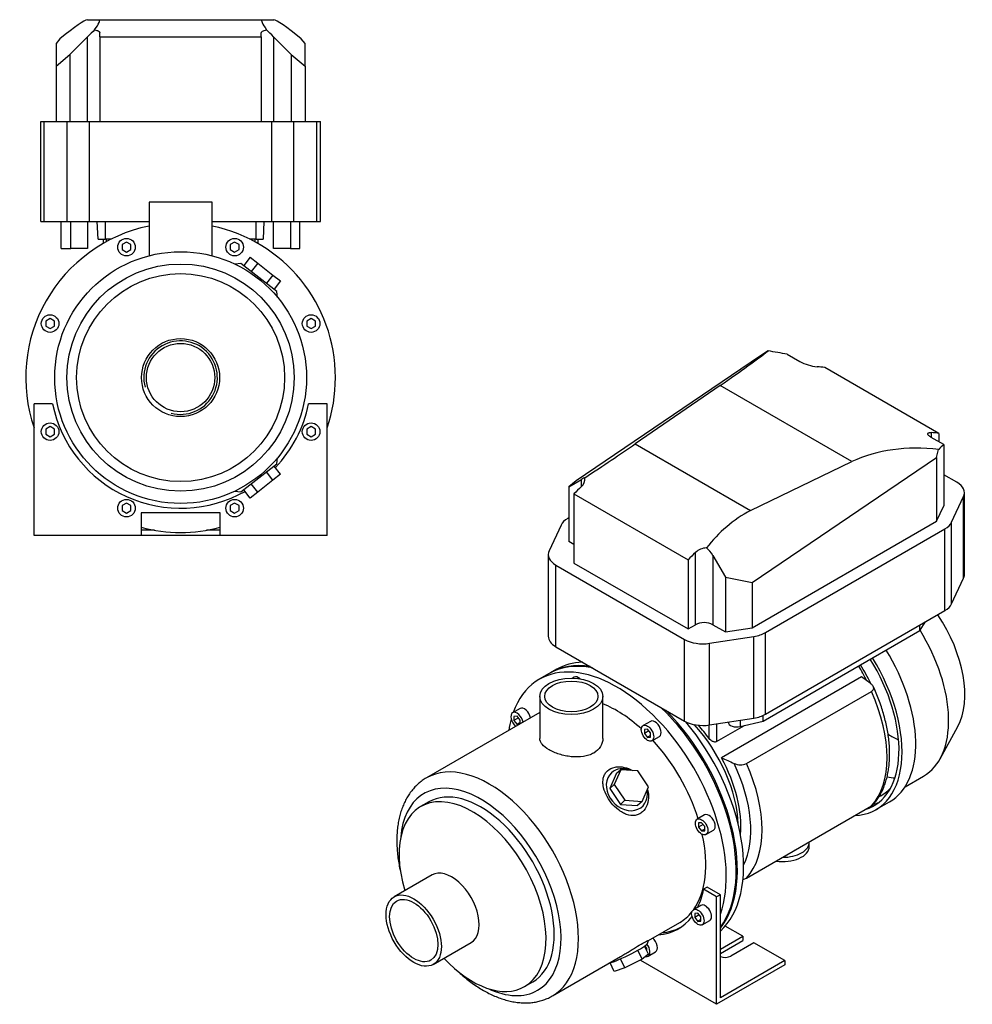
# Model space of a CAD drawing. Header units: millimetres. Extents: x 120 to 1157, y 30 to 811.
# Tile 2 of 2: x 614 to 1157, y 30 to 591. Entities that reach past the tile are written whole.
import ezdxf

# ---------------------------------------------------------------- set-up
doc = ezdxf.new("R2010")
doc.units = ezdxf.units.MM
for name, color, linetype in [('CARCASSA_MEC_71', 7, 'Continuous'), ('COPRIVENTOLA_MEC', 7, 'Continuous'), ('CORPO_MH_3-5_[4]', 7, 'Continuous'), ('FLANGIA_MOTORE_T', 7, 'Continuous'), ('PIEDINO_MEC_71_I', 7, 'Continuous'), ('STAFFA_3-5-9_INT', 7, 'Continuous'), ('VFD_SEMPL', 7, 'Continuous')]:
    doc.layers.add(name, color=color, linetype=linetype)

# ---------------------------------------------------------------- blocks, each defined once
blk = doc.blocks.new('SE')
at = {"layer": 'CARCASSA_MEC_71', "color": 7, "linetype": 'Continuous'}
for p, q in [((1093.62, 216.2), (1013.72, 170.07)), ((1028.01, 166.83), (1099.24, 207.95)), ((1006.74, 181.1), (1006.74, 188.77)), ((1010.98, 189.43), (1010.98, 179.29)), ((1010.98, 179.29), (1026.9, 188.48)), ((1028.01, 101.51), (1099.24, 142.63))]:
    blk.add_line(p, q, dxfattribs=at)
for centre, radius, start, end in [((692.43, -318.92), 668.82, 52.55126, 53.14032), ((1419.21, 1082.14), 998.14, 246.03073, 246.48181), ((1024.55, 174.7), 8.6, 245.0055, 293.7441), ((1024.55, 109.35), 8.57, 279.3398, 293.8261)]:
    blk.add_arc(centre, radius, start, end, dxfattribs=at)
for centre, major_axis, start_param, end_param in [((1064.37, 202.07), (-29.5, 51.1), 4.61309, 4.778354), ((1066.49, 203.29), (-28.5, 49.36), 4.564218, 4.780672), ((1058.62, 198.74), (35, -60.62), 0.177153, 1.393644), ((981.64, 154.3), (-29.5, 51.1), 3.963975, 5.091094), ((983.05, 155.12), (-29.5, 51.1), 4.89396, 5.062311), ((983.05, 155.12), (29.5, -51.1), 0.684552, 1.53039), ((983.91, 155.61), (32.93, -57.04), 0.361265, 1.438022), ((987.39, 157.62), (35, -60.62), 0.177153, 1.393644)]:
    blk.add_ellipse(centre, major_axis=major_axis, ratio=0.57735, start_param=start_param, end_param=end_param, dxfattribs=at)
for points, knots in [([(1099.24, 207.95), (1099.47, 208.09), (1099.67, 208.23), (1100, 208.55), (1100.14, 208.72), (1100.35, 209.07), (1100.42, 209.25), (1100.5, 209.62), (1100.51, 209.81), (1100.47, 210.18), (1100.42, 210.37), (1100.27, 210.73), (1100.17, 210.91), (1099.94, 211.25), (1099.79, 211.42), (1099.48, 211.75), (1099.3, 211.9), (1099.1, 212.05)], [0, 0, 0, 0, 0.125, 0.125, 0.25, 0.25, 0.375, 0.375, 0.5, 0.5, 0.625, 0.625, 0.75, 0.75, 0.875, 0.875, 1, 1, 1, 1]), ([(1099.93, 143.2), (1100.4, 143.71), (1101.37, 144.76), (1102.87, 146.81), (1104.34, 149.19), (1105.65, 151.79), (1106.77, 154.56), (1107.72, 157.5), (1108.48, 160.6), (1109.04, 163.84), (1109.42, 167.22), (1109.59, 170.72), (1109.58, 174.31), (1109.37, 178), (1108.97, 181.75), (1108.38, 185.56), (1107.6, 189.42), (1106.65, 193.31), (1105.52, 197.22), (1104.22, 201.13), (1102.76, 205), (1101.4, 208.28), (1100.57, 210.03), (1100.27, 210.69)], [0, 0, 0, 0, 0.033242, 0.080807, 0.128792, 0.177238, 0.226138, 0.275451, 0.325107, 0.375025, 0.425126, 0.475338, 0.525604, 0.575876, 0.626124, 0.676332, 0.726492, 0.776603, 0.826666, 0.876685, 0.926665, 0.976614, 1, 1, 1, 1]), ([(1010.98, 179.29), (1010.82, 179.2), (1010.65, 179.14), (1010.29, 179.06), (1010.09, 179.05), (1009.7, 179.08), (1009.5, 179.12), (1009.1, 179.23), (1008.91, 179.31), (1008.52, 179.5), (1008.33, 179.61), (1007.97, 179.85), (1007.8, 179.98), (1007.3, 180.42), (1007, 180.74), (1006.74, 181.1)], [0, 0, 0, 0, 0.125, 0.125, 0.25, 0.25, 0.375, 0.375, 0.5, 0.5, 0.625, 0.625, 0.75, 0.75, 1, 1, 1, 1]), ([(1099.96, 143.2), (1099.92, 143.16), (1099.88, 143.11), (1099.67, 142.91), (1099.47, 142.77), (1099.24, 142.63)], [0.8425223, 0.8425223, 0.8425223, 0.8425223, 0.875, 0.875, 1, 1, 1, 1])]:
    blk.add_open_spline(points, degree=3, knots=knots, dxfattribs=at)
at = {"layer": 'COPRIVENTOLA_MEC', "color": 7, "linetype": 'Continuous'}
for p, q in [((1138.37, 169.57), (1148.41, 187.83)), ((1118.34, 153.55), (1128.92, 159.66)), ((1101.78, 140.53), (1109.56, 145.02))]:
    blk.add_line(p, q, dxfattribs=at)
for centre, major_axis, start_param, end_param in [((1111.74, 229.42), (-28.79, 49.86), 3.477609, 4.826887), ((1094.42, 219.42), (-34.5, 59.76), 3.141593, 4.769905), ((1073.56, 207.37), (-36, 62.35), 3.141593, 4.766431), ((1065.78, 202.88), (-36, 62.35), 2.847296, 4.766431), ((1065.78, 202.88), (-34.75, 60.19), 3.010588, 4.768376), ((1109.98, 228.4), (-27.99, 48.48), -3.960452, -3.807829), ((1094.03, 219.19), (-33.25, 57.59), -3.62153, -3.521084), ((1071.79, 206.35), (-33.25, 57.59), 3.100222, 3.307162), ((1071.79, 206.35), (-34.75, 60.19), 2.977382, 3.055004)]:
    blk.add_ellipse(centre, major_axis=major_axis, ratio=0.57735, start_param=start_param, end_param=end_param, dxfattribs=at)
at = {"layer": 'CORPO_MH_3-5_[4]', "color": 7, "linetype": 'Continuous'}
for p, q in [((915.59, 218.07), (909.94, 214.81)), ((929.78, 216.01), (928.84, 215.47)), ((910.18, 205.09), (910.18, 181.09)), ((946.18, 181.09), (946.18, 205.09)), ((898.97, 198.22), (894.73, 195.78)), ((910.18, 195.89), (845.64, 158.63)), ((897.23, 193.8), (895.46, 193.64)), ((895.46, 193.64), (895.46, 191.29)), ((898.05, 192.78), (895.46, 191.29)), ((895.46, 191.29), (897.23, 189.09)), ((899, 191.6), (897.23, 193.8)), ((899, 189.44), (899, 191.6)), ((973.34, 190.86), (969.1, 188.41)), ((899, 190.11), (897.23, 189.09)), ((897.23, 189.09), (898.6, 189.21)), ((971.6, 186.44), (969.83, 186.28)), ((969.83, 186.28), (969.83, 183.92)), ((972.42, 185.41), (969.83, 183.92)), ((973.37, 184.24), (971.6, 186.44)), ((969.83, 183.92), (971.6, 181.72)), ((973.37, 182.74), (971.6, 181.72)), ((971.6, 181.72), (973.37, 181.88)), ((973.37, 181.88), (973.37, 184.24)), ((974.1, 179.75), (978.34, 182.2)), ((956.31, 163.3), (952.65, 154.9)), ((956.31, 163.3), (953.7, 160.95)), ((966.09, 162.66), (956.31, 163.3)), ((953.7, 160.95), (950.04, 152.55)), ((972.2, 153.61), (966.09, 162.66)), ((952.65, 154.9), (950.04, 152.55)), ((950.04, 152.55), (956.15, 143.5)), ((952.65, 154.9), (958.76, 145.86)), ((968.54, 145.21), (972.2, 153.61)), ((846.94, 144.95), (842.3, 142.27)), ((958.76, 145.86), (956.15, 143.5)), ((956.15, 143.5), (965.93, 142.86)), ((958.76, 145.86), (968.54, 145.21)), ((968.54, 145.21), (965.93, 142.86)), ((1004.15, 137.5), (999.91, 135.05)), ((1002.41, 133.08), (1000.64, 132.92)), ((1000.64, 132.92), (1000.64, 130.56)), ((1003.23, 132.06), (1000.64, 130.56)), ((1000.64, 130.56), (1002.41, 128.36)), ((1004.17, 130.88), (1002.41, 133.08)), ((1004.17, 129.38), (1002.41, 128.36)), ((1004.17, 128.52), (1004.17, 130.88)), ((1002.41, 128.36), (1004.17, 128.52)), ((1004.91, 126.39), (1009.15, 128.84)), ((848.82, 103.31), (827.25, 90.86)), ((972.11, 65.95), (989.94, 76.24)), ((849.5, 52.32), (871.07, 64.78)), ((972.2, 58.11), (969.94, 62.76)), ((971.5, 64.15), (972.13, 65.95)), ((917.39, 34.36), (956.15, 56.74)), ((968.54, 55.23), (966.03, 60.38)), ((972.2, 58.11), (968.54, 55.23)), ((952.65, 48.37), (950.3, 53.2)), ((958.76, 50.35), (956.25, 55.53)), ((968.54, 55.23), (958.76, 50.35)), ((958.76, 50.35), (952.65, 48.37)), ((901.55, 39.65), (906.19, 42.32))]:
    blk.add_line(p, q, dxfattribs=at)
for centre, major_axis, ratio, start_param, end_param in [((954.06, 138.38), (44.13, -76.43), 0.57735, 0.45581, 3.593987), ((959.72, 141.65), (44.13, -76.43), 0.57735, 2.675019, 3.141593), ((932.28, 211.68), (2.5, -4.33), 0.57735, 2.083393, 3.141593), ((901.47, 193.89), (2.5, -4.33), 0.57735, 1.018715, 3.141593), ((954.06, 138.38), (35.88, -62.14), 0.57735, 2.076031, 2.512145), ((959.72, 141.65), (44.13, -76.43), 0.57735, 0.241164, 2.03737), ((954.06, 138.38), (44.13, -76.43), 0.57735, 3.660226, 3.763049), ((897.23, 191.45), (-2.5, 4.33), 0.57735, 0, 2.122878), ((897.23, 191.45), (-2.5, 4.33), 0.57735, 4.160308, 6.283185), ((975.84, 186.53), (2.5, -4.33), 0.57735, 0, 3.141593), ((954.06, 138.38), (35.88, -62.14), 0.57735, 1.202887, 1.938706), ((881.51, 96.49), (-35.88, 62.14), 0.57735, 3.14068, 6.282708), ((959.81, 151.9), (-8.7, 9.66), 0.810411, 5.253429, 6.283185), ((876.56, 93.64), (32.38, -56.08), 0.57735, 0, 3.835482), ((959.81, 151.9), (-8.7, 9.66), 0.810411, 0, 4.056698), ((876.56, 93.64), (29.63, -51.31), 0.57735, 0, 3.141593), ((871.92, 90.96), (29.62, -51.31), 0.57735, 0, 4.327423), ((1006.65, 133.17), (2.5, -4.33), 0.57735, 0, 3.141593), ((954.06, 138.38), (35.88, -62.14), 0.57735, 0.25816, 1.065562), ((859.95, 84.04), (11.13, -19.27), 0.57735, 0, 3.141593), ((954.06, 138.38), (35.88, -62.14), 0.57735, 0, 0.21901), ((959.81, 58.61), (11.69, 5.69), 0.099506, 3.627919, 6.183016), ((871.92, 90.96), (29.62, -51.31), 0.57735, 5.097355, 6.283185), ((876.56, 93.64), (32.38, -56.08), 0.57735, 5.589296, 6.283185)]:
    blk.add_ellipse(centre, major_axis=major_axis, ratio=ratio, start_param=start_param, end_param=end_param, dxfattribs=at)
for centre, major_axis in [((928.18, 205.09), (-18, 0)), ((928.18, 205.09), (-15.15, 0)), ((971.6, 184.08), (-2.5, 4.33)), ((1002.41, 130.72), (-2.5, 4.33)), ((838.38, 71.59), (11.13, -19.27)), ((838.38, 71.59), (9.74, -16.87))]:
    blk.add_ellipse(centre, major_axis=major_axis, ratio=0.57735, dxfattribs=at)
for points, knots in [([(946.18, 181.09), (946.18, 181.09), (946.18, 181.09), (946.18, 179.5), (945.71, 177.89), (943.92, 175.04), (942.58, 173.77), (940.08, 172.32), (939.15, 171.91), (937.19, 171.25), (936.15, 171), (932.88, 170.48), (930.54, 170.45), (927, 170.82), (925.84, 171.01), (923.54, 171.49), (922.4, 171.8), (920.22, 172.49), (919.19, 172.87), (917.22, 173.72), (916.29, 174.19), (913.79, 175.63), (912.45, 176.69), (911.1, 178.32), (910.75, 178.87), (910.3, 179.98), (910.18, 180.53), (910.18, 181.09), (910.18, 181.09), (910.18, 181.09)], [0.1249858, 0.1249858, 0.1249858, 0.1249858, 0.125, 0.125, 0.1875, 0.1875, 0.25, 0.25, 0.28125, 0.28125, 0.3125, 0.3125, 0.375, 0.375, 0.40625, 0.40625, 0.4375, 0.4375, 0.46875, 0.46875, 0.5, 0.5, 0.5625, 0.5625, 0.59375, 0.59375, 0.625, 0.625, 0.6251231, 0.6251231, 0.6251231, 0.6251231]), ([(968.68, 139.19), (968.08, 138.66), (967.42, 138.23), (966.02, 137.58), (965.26, 137.36), (962.92, 137.03), (961.27, 137.25), (958.85, 138.09), (958.04, 138.46), (956.48, 139.34), (955.72, 139.84), (953.49, 141.54), (952.14, 142.89), (949.74, 145.9), (948.73, 147.51), (947.15, 150.87), (946.61, 152.56), (946.23, 155.06), (946.18, 155.87), (946.24, 157.45), (946.35, 158.22), (946.75, 159.69), (947.04, 160.37), (947.8, 161.63), (948.28, 162.22), (949.96, 163.72), (951.45, 164.43), (953.94, 164.9), (954.83, 164.97), (956.61, 164.93), (957.51, 164.81), (960, 164.28), (961.55, 163.69), (963, 162.89)], [0, 0, 0, 0, 0.03125, 0.03125, 0.0625, 0.0625, 0.125, 0.125, 0.15625, 0.15625, 0.1875, 0.1875, 0.25, 0.25, 0.3125, 0.3125, 0.375, 0.375, 0.40625, 0.40625, 0.4375, 0.4375, 0.46875, 0.46875, 0.5, 0.5, 0.5625, 0.5625, 0.59375, 0.59375, 0.625, 0.625, 0.6792325, 0.6792325, 0.6792325, 0.6792325]), ([(845.67, 158.62), (845.39, 158.46), (844.39, 157.93), (842.62, 156.67), (840.53, 154.93), (838.58, 152.97), (836.79, 150.81), (835.16, 148.46), (833.7, 145.91), (832.42, 143.18), (831.32, 140.28), (830.4, 137.21), (829.68, 133.98), (829.15, 130.61), (828.82, 127.11), (828.7, 123.51), (828.76, 119.8), (829.03, 116.02), (829.49, 112.18), (830.13, 108.28), (830.71, 105.55), (831.05, 104.12), (831.08, 104.01)], [0, 0, 0, 0, 0.0058667, 0.023931, 0.0419945, 0.06012, 0.0783681, 0.0967881, 0.1154139, 0.1342611, 0.1533267, 0.172591, 0.1920218, 0.211581, 0.2312298, 0.2509334, 0.2706634, 0.2903949, 0.3101131, 0.3298105, 0.3494831, 0.3511317, 0.3511317, 0.3511317, 0.3511317]), ([(971.58, 152.07), (971.89, 150.9), (972.08, 149.71), (972.2, 146.73), (971.95, 144.92), (970.8, 141.7), (969.88, 140.26), (968.68, 139.19)], [0.8346005, 0.8346005, 0.8346005, 0.8346005, 0.875, 0.875, 0.9375, 0.9375, 1, 1, 1, 1]), ([(956.14, 56.73), (956.21, 56.77), (956.28, 56.81), (957.12, 57.3), (957.9, 57.77), (959.49, 58.74), (960.31, 59.25), (961.93, 60.27), (962.73, 60.77), (964.31, 61.75), (965.11, 62.24), (967.32, 63.57), (968.65, 64.32), (970.19, 65.12), (970.63, 65.34), (971.34, 65.67), (971.61, 65.79), (972.04, 65.95), (972.14, 65.99), (972.14, 65.97)], [0.3721818, 0.3721818, 0.3721818, 0.3721818, 0.375, 0.375, 0.40625, 0.40625, 0.4375, 0.4375, 0.46875, 0.46875, 0.5, 0.5, 0.5625, 0.5625, 0.59375, 0.59375, 0.625, 0.625, 0.6619883, 0.6619883, 0.6619883, 0.6619883]), ([(863.25, 48.64), (863.78, 48.15), (865.3, 46.76), (867.86, 44.57), (870.95, 42.17), (874.08, 39.97), (877.25, 37.97), (880.45, 36.18), (883.67, 34.62), (886.9, 33.28), (890.12, 32.19), (893.31, 31.35), (896.48, 30.76), (899.59, 30.42), (902.63, 30.35), (905.59, 30.53), (908.45, 30.96), (911.2, 31.65), (913.8, 32.57), (915.9, 33.51), (916.96, 34.14), (917.33, 34.36)], [0.6523051, 0.6523051, 0.6523051, 0.6523051, 0.6628197, 0.6825114, 0.7022374, 0.7219978, 0.7417908, 0.7616106, 0.7814471, 0.8012768, 0.8210724, 0.8407991, 0.8604151, 0.8798761, 0.8991409, 0.9181788, 0.9369761, 0.9555398, 0.9738979, 0.9920961, 1, 1, 1, 1])]:
    blk.add_open_spline(points, degree=3, knots=knots, dxfattribs=at)
at = {"layer": 'FLANGIA_MOTORE_T', "color": 7, "linetype": 'Continuous'}
blk.add_line((919.83, 220.52), (916.3, 218.48), dxfattribs=at)
for centre, major_axis, start_param, end_param in [((963.96, 144.09), (44.12, -76.43), 2.847716, 3.141593), ((960.42, 142.05), (44.12, -76.43), 2.709387, 3.149605), ((960.42, 142.05), (44.12, -76.43), 0.219659, 2.003002), ((963.96, 144.09), (44.12, -76.43), 0.121401, 1.865259), ((981.64, 154.3), (29.5, -51.1), 0.822383, 1.949502)]:
    blk.add_ellipse(centre, major_axis=major_axis, ratio=0.57735, start_param=start_param, end_param=end_param, dxfattribs=at)
at = {"layer": 'PIEDINO_MEC_71_I', "color": 7, "linetype": 'Continuous'}
blk.add_line((1063.81, 119.6), (1063.81, 122.05), dxfattribs=at)
for centre, major_axis, start_param, end_param in [((1048.81, 119.6), (-15, 0), 1.304816, 3.141593), ((1048.81, 122.05), (-15, 0), 1.555732, 3.156657), ((1048.81, 122.05), (-10.5, 0), -4.028803, -3.825178)]:
    blk.add_ellipse(centre, major_axis=major_axis, ratio=0.57735, start_param=start_param, end_param=end_param, dxfattribs=at)
at = {"layer": 'STAFFA_3-5-9_INT', "color": 7, "linetype": 'Continuous'}
for p, q in [((1005.66, 96.34), (1003.54, 95.12)), ((1013.1, 92.04), (1005.66, 96.34)), ((1010.98, 90.82), (1003.54, 95.12)), ((1013.1, 92.04), (1010.98, 90.82)), ((1010.98, 29.58), (1010.98, 90.82)), ((1013.1, 33.26), (1013.1, 92.04)), ((1002.03, 85.97), (997.79, 83.52)), ((1000.29, 81.55), (998.52, 81.39)), ((998.52, 81.39), (998.52, 79.03)), ((1001.11, 80.53), (998.52, 79.03)), ((998.52, 79.03), (1000.29, 76.83)), ((1002.05, 79.35), (1000.29, 81.55)), ((1002.05, 76.99), (1002.05, 79.35)), ((1002.05, 77.85), (1000.29, 76.83)), ((1000.29, 76.83), (1002.05, 76.99)), ((1002.79, 74.86), (1007.03, 77.31)), ((1025.83, 68.36), (1015.86, 74.12)), ((1013.1, 61.02), (1025.83, 68.36)), ((1025.83, 68.36), (1025.83, 65.92)), ((970.3, 62.74), (970.02, 62.58)), ((971.25, 61.56), (970.16, 62.91)), ((1013.1, 58.57), (1025.83, 65.92)), ((1032.2, 64.69), (1019.04, 57.1)), ((1049.87, 54.48), (1032.2, 64.69)), ((971.25, 60.07), (971.25, 61.56)), ((971.25, 60.07), (971.25, 60.07)), ((971.98, 57.07), (976.22, 59.52)), ((967.85, 54.48), (967.85, 54.88)), ((1010.98, 29.58), (967.85, 54.48)), ((1049.87, 52.03), (1010.98, 29.58)), ((1049.87, 54.48), (1013.1, 33.26)), ((1049.87, 54.48), (1049.87, 52.03))]:
    blk.add_line(p, q, dxfattribs=at)
for centre, major_axis, start_param, end_param in [((951.94, 137.15), (-37.25, 64.52), 3.514775, 3.724263), ((1004.53, 81.64), (-2.5, 4.33), 3.141593, 6.283185), ((951.94, 137.15), (-37.25, 64.52), 2.869041, 3.382098), ((954.06, 138.38), (-37.25, 64.52), 2.869041, 3.113115), ((973.72, 63.85), (-2.5, 4.33), 3.141593, 5.26447), ((969.48, 61.4), (2.5, -4.33), 0, 1.815566), ((969.48, 61.4), (2.5, -4.33), 5.830585, 6.283185), ((1015.86, 58.93), (4.5, 0), 4.052757, 5.497787)]:
    blk.add_ellipse(centre, major_axis=major_axis, ratio=0.57735, start_param=start_param, end_param=end_param, dxfattribs=at)
blk.add_ellipse((1000.29, 79.19), major_axis=(2.5, -4.33), ratio=0.57735, dxfattribs=at)
at = {"layer": 'VFD_SEMPL', "color": 7, "linetype": 'Continuous'}
for p, q in [((1035.94, 399.18), (930.87, 327.94)), ((1040.28, 401.95), (1035.94, 399.18)), ((1051.22, 400.07), (1058.36, 395.95)), ((1137.69, 354.95), (1072.63, 392.51)), ((1013.05, 382.32), (964.58, 348.98)), ((1088.08, 339), (1013.05, 382.32)), ((1133.31, 355.4), (1133.31, 352.68)), ((1137.69, 354.95), (1137.69, 350.15)), ((964.58, 348.98), (1030.33, 311.02)), ((1140.45, 348.56), (1133.31, 352.68)), ((1140.45, 348.56), (1140.45, 313.68)), ((1136.35, 341.21), (1137.51, 345.81)), ((1030.33, 311.02), (1088.08, 339)), ((1031.28, 269.97), (1136.35, 341.21)), ((1136.35, 341.21), (1136.35, 304.86)), ((1147.9, 327.1), (1140.45, 331.4)), ((926.77, 324.58), (933.91, 328.66)), ((930.87, 327.94), (926.77, 324.58)), ((933.91, 324.68), (933.91, 328.66)), ((926.77, 324.58), (926.77, 293.35)), ((929.66, 320.49), (994.72, 282.93)), ((929.66, 320.49), (929.66, 281.06)), ((1152.19, 274.58), (1152.19, 321.12)), ((1144.9, 304.3), (1151.69, 318.93)), ((1151.69, 272.39), (1151.69, 318.93)), ((1136.35, 304.86), (1140.45, 313.68)), ((926.77, 306.91), (926.11, 306.52)), ((1031.28, 244.2), (1136.35, 304.86)), ((1144.9, 257.76), (1144.9, 304.3)), ((922.32, 302.73), (915.53, 288.1)), ((1038.82, 241.45), (1141.11, 300.51)), ((1141.11, 253.97), (1141.11, 300.51)), ((929.66, 291.68), (926.77, 293.35)), ((998.96, 245.95), (998.96, 287.12)), ((915.03, 285.91), (915.03, 239.37)), ((929.66, 281.06), (994.72, 243.5)), ((994.72, 282.93), (994.72, 243.5)), ((1008.86, 285.39), (1016, 273.06)), ((1008.86, 285.39), (1008.86, 245.95)), ((919.32, 233.39), (919.32, 279.93)), ((919.32, 279.93), (992.76, 237.53)), ((1016, 273.06), (1016, 241.83)), ((1016, 273.06), (1031.28, 269.97)), ((1031.28, 269.97), (1031.28, 244.2)), ((1144.9, 257.76), (1151.69, 272.39)), ((1038.82, 194.91), (1141.11, 253.97)), ((1126.79, 242.59), (1130.08, 247.6)), ((994.72, 243.5), (998.96, 245.95)), ((1008.86, 245.95), (1016, 241.83)), ((1016, 241.83), (1031.28, 244.2)), ((1037.49, 191.04), (1126.79, 242.59)), ((1038.82, 194.91), (1038.82, 241.45)), ((1126.79, 242.59), (1126.79, 245.7)), ((992.76, 190.99), (992.76, 237.53)), ((1006.92, 235.34), (1032.25, 239.26)), ((1032.25, 192.72), (1032.25, 239.26)), ((919.32, 233.39), (992.76, 190.99)), ((1006.92, 188.8), (1006.92, 235.34)), ((1006.92, 188.8), (1032.25, 192.72)), ((1024.42, 191.51), (1024.42, 187.88)), ((1024.42, 187.88), (1037.49, 191.04)), ((1037.49, 191.04), (1037.49, 194.23))]:
    blk.add_line(p, q, dxfattribs=at)
for centre, radius, start, end in [((1070.88, 419.51), 26.68, 242.0197, 264.3671), ((930.51, 328.88), 5.4, 308.9738, 8.5233), ((1005.48, 280.16), 9.54, 92.197, 133.1161)]:
    blk.add_arc(centre, radius, start, end, dxfattribs=at)
for centre, major_axis, ratio, start_param, end_param in [((905.3, 320.44), (143.84, 90.12), 0.041169, -0.750318, -0.379556), ((977.6, 278.7), (163.37, 51.67), 0.697902, 0.897874, 0.969519), ((1016.63, 256.17), (75, 129.9), 0.57735, 0.229193, 0.277062), ((1081.69, 218.61), (75, 129.9), 0.57735, 0.229193, 0.277062), ((860.28, 289.46), (143.84, 90.12), 0.041169, -1.043574, -0.785676), ((1120.72, 196.07), (29.18, 155.85), 0.218386, 0.252993, 0.324638), ((1193.02, 154.33), (-114.19, 179.64), 0.599566, 5.82996, 6.200723), ((928.96, 325.31), (7, 4.39), 0.037727, 0.149736, 0.761758), ((1137.54, 321.12), (-14.65, 0), 0.57735, 2.879793, 3.926991), ((967.27, 227.69), (75, 129.9), 0.57735, 1.105382, 1.147867), ((1139.32, 128.35), (114.19, -179.64), 0.599566, 3.094487, 3.352385), ((936.47, 300.54), (-14.65, 0), 0.57735, 5.497787, 6.021386), ((1130.75, 306.49), (14.65, 0), 0.57735, 5.497787, 6.021386), ((929.68, 285.91), (14.65, 0), 0.57735, 2.879793, 3.926991), ((1032.32, 190.13), (75, 129.9), 0.57735, 1.105382, 1.147867), ((1003.91, 282.03), (-4.6, 8.76), 0.601958, 4.779828, 5.39185), ((1137.54, 274.58), (-14.65, 0), 0.57735, 2.879793, 3.141593), ((1130.75, 259.95), (14.65, 0), 0.57735, 5.497787, 6.021386), ((1003.91, 243.1), (7, 0), 0.57735, 0.785398, 2.356194), ((1028.46, 247.43), (14.65, 0), 0.57735, 4.974188, 5.497787), ((929.68, 239.37), (14.65, 0), 0.57735, 3.141593, 3.926991), ((1003.12, 243.51), (-14.65, 0), 0.57735, 0.785398, 1.832596), ((1003.12, 196.97), (-14.65, 0), 0.57735, 0.785398, 1.832596), ((1028.46, 200.89), (14.65, 0), 0.57735, 4.974188, 5.497787), ((1022.49, 190.54), (5, 0), 0.57735, 3.178568, 5.10883)]:
    blk.add_ellipse(centre, major_axis=major_axis, ratio=ratio, start_param=start_param, end_param=end_param, dxfattribs=at)
blk.add_open_spline([(1133.31, 352.68), (1132.96, 352.88), (1132.66, 353.08), (1132.13, 353.46), (1131.91, 353.66), (1131.56, 354.01), (1131.44, 354.18), (1131.28, 354.5), (1131.25, 354.64), (1131.28, 354.89), (1131.34, 354.99), (1131.54, 355.17), (1131.68, 355.25), (1131.95, 355.33), (1132.04, 355.35), (1132.26, 355.39), (1132.37, 355.4), (1132.73, 355.42), (1133.01, 355.42), (1133.31, 355.4)], degree=3, knots=[0, 0, 0, 0, 0.125, 0.125, 0.25, 0.25, 0.375, 0.375, 0.5, 0.5, 0.625, 0.625, 0.75, 0.75, 0.8125, 0.8125, 0.875, 0.875, 1, 1, 1, 1], dxfattribs=at)
blk = doc.blocks.new('SE4')
at = {"layer": 'CORPO_MH_3-5_[4]', "color": 7, "linetype": 'Continuous'}
for p, q in [((723.51, 486.77), (687.51, 486.77)), ((687.51, 486.77), (687.51, 456.23)), ((723.51, 456.24), (723.51, 486.77)), ((674.7, 464.03), (672.2, 462.58)), ((672.2, 462.58), (672.2, 459.7)), ((677.2, 462.58), (674.7, 464.03)), ((677.2, 459.7), (677.2, 462.58)), ((736.31, 464.03), (733.81, 462.58)), ((733.81, 462.58), (733.81, 459.7)), ((738.81, 462.58), (736.31, 464.03)), ((738.81, 459.7), (738.81, 462.58)), ((672.2, 459.7), (674.7, 458.25)), ((674.7, 458.25), (677.2, 459.7)), ((733.81, 459.7), (736.31, 458.25)), ((736.31, 458.25), (738.81, 459.7)), ((745.19, 455.38), (741.5, 450.65)), ((745.19, 455.38), (749.52, 452)), ((739.9, 451.9), (736.54, 451.49)), ((760.39, 435.89), (739.9, 451.9)), ((749.52, 452), (745.82, 447.27)), ((749.52, 452), (758.16, 445.25)), ((758.16, 445.25), (754.47, 440.52)), ((758.16, 445.25), (762.48, 441.87)), ((762.48, 441.87), (758.79, 437.14)), ((760.8, 432.5), (760.39, 435.89)), ((631.14, 420.46), (628.64, 419.02)), ((628.64, 419.02), (628.64, 416.13)), ((628.64, 416.13), (631.14, 414.69)), ((633.64, 419.02), (631.14, 420.46)), ((631.14, 414.69), (633.64, 416.13)), ((633.64, 416.13), (633.64, 419.02)), ((779.88, 420.46), (777.38, 419.02)), ((777.38, 419.02), (777.38, 416.13)), ((777.38, 416.13), (779.88, 414.69)), ((782.38, 419.02), (779.88, 420.46)), ((779.88, 414.69), (782.38, 416.13)), ((782.38, 416.13), (782.38, 419.02)), ((739.9, 321.63), (760.39, 337.64)), ((760.39, 337.64), (760.8, 341)), ((758.16, 328.28), (754.47, 333.01)), ((762.48, 331.66), (758.16, 328.28)), ((762.48, 331.66), (758.79, 336.39)), ((749.52, 321.53), (745.82, 326.26)), ((758.16, 328.28), (749.52, 321.53)), ((736.51, 322.05), (739.9, 321.63)), ((745.19, 318.15), (741.5, 322.88)), ((749.52, 321.53), (745.19, 318.15))]:
    blk.add_line(p, q, dxfattribs=at)
for centre, radius in [((674.7, 461.14), 5), ((736.31, 461.14), 5), ((705.51, 386.77), 71.75), ((705.51, 386.77), 64.75), ((705.51, 386.77), 59.25), ((631.14, 417.57), 5), ((779.88, 417.57), 5), ((705.51, 386.77), 22.25), ((705.51, 386.77), 19.48)]:
    blk.add_circle(centre, radius, dxfattribs=at)
for radius, start, end in [(88.25, 101.769, 198.884), (88.25, 0, 78.231), (20.95, 255, 195), (88.25, 341.116, 0), (88.25, 255.2289, 284.7711)]:
    blk.add_arc((705.51, 386.77), radius, start, end, dxfattribs=at)
at = {"layer": 'STAFFA_3-5-9_INT', "color": 7, "linetype": 'Continuous'}
for p, q in [((622.01, 296.77), (622.01, 371.77)), ((632.53, 371.77), (622.01, 371.77)), ((789.01, 371.77), (778.48, 371.77)), ((789.01, 296.77), (789.01, 371.77)), ((631.14, 358.85), (628.64, 357.4)), ((628.64, 357.4), (628.64, 354.52)), ((628.64, 354.52), (631.14, 353.07)), ((633.64, 357.4), (631.14, 358.85)), ((631.14, 353.07), (633.64, 354.52)), ((633.64, 354.52), (633.64, 357.4)), ((779.88, 358.85), (777.38, 357.4)), ((777.38, 357.4), (777.38, 354.52)), ((777.38, 354.52), (779.88, 353.07)), ((782.38, 357.4), (779.88, 358.85)), ((779.88, 353.07), (782.38, 354.52)), ((782.38, 354.52), (782.38, 357.4)), ((674.7, 315.28), (672.2, 313.84)), ((677.2, 313.84), (674.7, 315.28)), ((736.31, 315.28), (733.81, 313.84)), ((738.81, 313.84), (736.31, 315.28)), ((672.2, 313.84), (672.2, 310.95)), ((672.2, 310.95), (674.7, 309.51)), ((674.7, 309.51), (677.2, 310.95)), ((677.2, 310.95), (677.2, 313.84)), ((728.01, 309.77), (683.01, 309.77)), ((683.01, 309.77), (683.01, 296.77)), ((728.01, 296.77), (728.01, 309.77)), ((733.81, 313.84), (733.81, 310.95)), ((733.81, 310.95), (736.31, 309.51)), ((736.31, 309.51), (738.81, 310.95)), ((738.81, 310.95), (738.81, 313.84)), ((690.71, 299.77), (683.01, 299.77)), ((728.01, 299.77), (720.31, 299.77)), ((683.01, 296.77), (622.01, 296.77)), ((728.01, 296.77), (683.01, 296.77)), ((789.01, 296.77), (728.01, 296.77))]:
    blk.add_line(p, q, dxfattribs=at)
for centre in [(631.14, 355.96), (779.88, 355.96), (674.7, 312.39), (736.31, 312.39)]:
    blk.add_circle(centre, 5, dxfattribs=at)
for start, end in [(191.6155, 299.5328), (316.4672, 348.3845)]:
    blk.add_arc((705.51, 386.77), 74.5, start, end, dxfattribs=at)
at = {"layer": 'VFD_SEMPL', "color": 7, "linetype": 'Continuous'}
for p, q in [((652.45, 590.77), (659.02, 590.77)), ((659.02, 590.77), (752, 590.77)), ((752, 590.77), (758.57, 590.77)), ((636.75, 579.85), (634.51, 577.28)), ((642.42, 571.01), (652.51, 581.07)), ((652.51, 532.77), (652.51, 581.07)), ((659.51, 581.06), (659.51, 583.19)), ((659.51, 581.06), (751.51, 581.06)), ((659.51, 581.06), (659.51, 532.77)), ((751.51, 581.06), (751.51, 583.19)), ((751.51, 581.06), (751.51, 532.77)), ((758.51, 581.07), (768.6, 571.01)), ((758.51, 581.07), (758.51, 532.77)), ((776.51, 577.28), (774.26, 579.85)), ((634.51, 577.28), (634.51, 564.33)), ((776.51, 564.33), (776.51, 577.28)), ((634.51, 564.33), (642.42, 571.01)), ((642.42, 571.01), (642.42, 532.77)), ((768.6, 571.01), (768.6, 532.77)), ((768.6, 571.01), (776.51, 564.33)), ((634.51, 564.33), (634.51, 532.77)), ((776.51, 564.33), (776.51, 532.77)), ((625.81, 475.77), (625.81, 532.77)), ((625.81, 532.77), (627.77, 532.77)), ((627.77, 475.77), (627.77, 532.77)), ((627.77, 532.77), (640.89, 532.77)), ((640.89, 475.77), (640.89, 532.77)), ((640.89, 532.77), (653.58, 532.77)), ((653.58, 475.77), (653.58, 532.77)), ((653.58, 532.77), (757.44, 532.77)), ((757.44, 475.77), (757.44, 532.77)), ((757.44, 532.77), (770.13, 532.77)), ((770.13, 475.77), (770.13, 532.77)), ((770.13, 532.77), (783.24, 532.77)), ((783.24, 475.77), (783.24, 532.77)), ((783.24, 532.77), (785.21, 532.77)), ((785.21, 475.77), (785.21, 532.77)), ((625.81, 475.77), (627.77, 475.77)), ((627.77, 475.77), (640.89, 475.77)), ((637.51, 460.27), (637.51, 475.77)), ((640.89, 475.77), (653.58, 475.77)), ((642.88, 460.27), (642.88, 475.77)), ((652.51, 475.77), (652.51, 460.27)), ((653.58, 475.77), (687.51, 475.77)), ((658.51, 465.77), (657.98, 475.77)), ((662.51, 475.77), (662.51, 465.77)), ((723.51, 475.77), (757.44, 475.77)), ((748.51, 465.77), (748.51, 475.77)), ((753.03, 475.77), (752.51, 465.77)), ((757.44, 475.77), (770.13, 475.77)), ((758.51, 460.27), (758.51, 475.77)), ((768.14, 475.77), (768.14, 460.27)), ((770.13, 475.77), (783.24, 475.77)), ((773.51, 460.27), (773.51, 475.77)), ((783.24, 475.77), (785.21, 475.77)), ((637.51, 460.27), (642.88, 460.27)), ((652.51, 460.27), (642.88, 460.27)), ((658.51, 465.77), (662.51, 465.77)), ((661.51, 463.26), (661.51, 465.77)), ((666.18, 465.77), (662.51, 465.77)), ((663.01, 465.77), (663.01, 464.11)), ((748.51, 465.77), (744.84, 465.77)), ((748.01, 464.11), (748.01, 465.77)), ((748.51, 465.77), (752.51, 465.77)), ((749.51, 465.77), (749.51, 463.26)), ((768.14, 460.27), (758.51, 460.27)), ((768.14, 460.27), (773.51, 460.27))]:
    blk.add_line(p, q, dxfattribs=at)
for centre, major_axis, ratio, start_param, end_param in [((502.06, 440.78), (151, 149.86), 0.043494, 0.057055, 0.427817), ((508.19, 440.8), (-151, -149.86), 0.043494, 2.905392, 3.16329), ((902.82, 440.8), (151, -149.86), 0.043494, 3.119895, 3.377793), ((908.95, 440.78), (-151, 149.86), 0.043494, -0.427817, -0.057055), ((652.51, 580.46), (6.99, 6.99), 0.043661, 0.915141, 1.527163), ((758.51, 580.46), (-6.99, 6.99), 0.043661, -1.527163, -0.915141)]:
    blk.add_ellipse(centre, major_axis=major_axis, ratio=ratio, start_param=start_param, end_param=end_param, dxfattribs=at)
for points, knots in [([(656.53, 584.96), (657, 584.87), (657.42, 584.76), (657.98, 584.57), (658.15, 584.5), (658.47, 584.36), (658.61, 584.29), (658.86, 584.13), (658.97, 584.06), (659.17, 583.89), (659.25, 583.81), (659.44, 583.55), (659.51, 583.37), (659.51, 583.19)], [0, 0, 0, 0, 0.25, 0.25, 0.375, 0.375, 0.5, 0.5, 0.625, 0.625, 0.75, 0.75, 1, 1, 1, 1]), ([(751.51, 583.19), (751.51, 583.37), (751.57, 583.55), (751.83, 583.89), (752.03, 584.06), (752.53, 584.36), (752.85, 584.5), (753.59, 584.75), (754.02, 584.87), (754.49, 584.96)], [0, 0, 0, 0, 0.25, 0.25, 0.5, 0.5, 0.75, 0.75, 1, 1, 1, 1])]:
    blk.add_open_spline(points, degree=3, knots=knots, dxfattribs=at)

msp = doc.modelspace()

# ---------------------------------------------------------------- block references
for name in ['SE4', 'SE']:
    msp.add_blockref(name, (0, 0))

doc.saveas('drawing.dxf')
